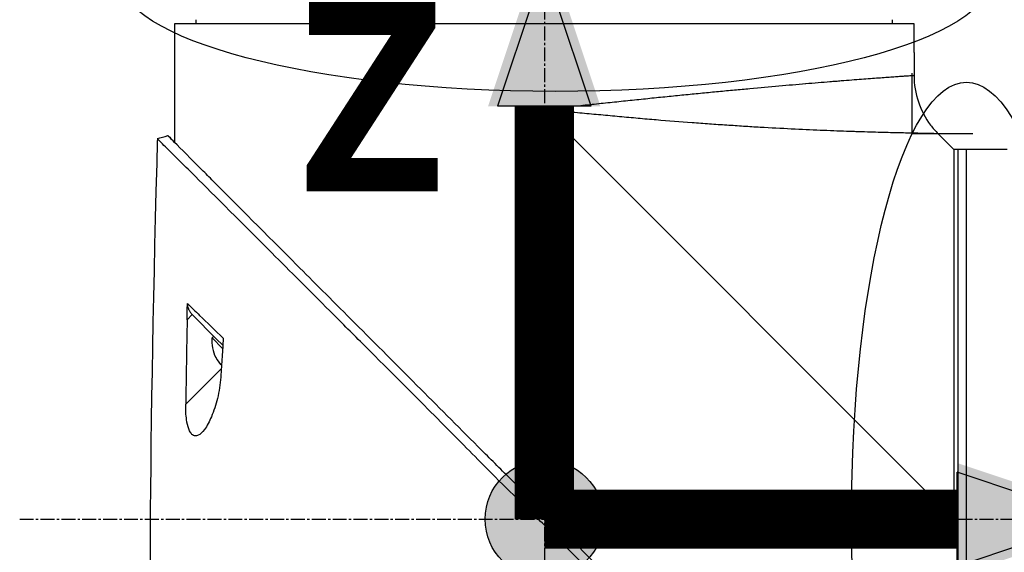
# Model space of a CAD drawing. Header units: millimetres. Extents: x 0 to 5219, y 0 to 2970.
# Tile 163 of 232: x 1827 to 1947, y 2117 to 2182. Entities that reach past the tile are written whole.
import ezdxf

# ---------------------------------------------------------------- set-up
doc = ezdxf.new("R2010")
doc.units = ezdxf.units.MM
doc.header["$LTSCALE"] = 0.2
doc.linetypes.add('CENTER2', pattern=[1.125, 0.75, -0.125, 0.125, -0.125])
for name, color, linetype in [('02_Center Line', 1, 'CENTER2'), ('07_Special Line2', 76, 'Continuous'), ('12_Before Rev.Num.', 5, 'Continuous'), ('13_After Rev.Num.', 6, 'Continuous')]:
    doc.layers.add(name, color=color, linetype=linetype)
doc.layers.add('14_Mark', color=7, linetype='Continuous', true_color=0xe03c31)
doc.styles.add('Rainbow-5.0 Style', font='malgunsl.ttf')
doc.dimstyles.new('Rainbow-5.0 Style$0', dxfattribs={"dimtxt": 4, "dimasz": 3, "dimexe": 2, "dimexo": 1, "dimgap": 0.8, "dimtad": 1, "dimzin": 9, "dimdsep": 46, "dimtxsty": 'Rainbow-5.0 Style', "dimcen": 0, "dimclrd": 251, "dimclre": 251, "dimclrt": 256, "dimadec": 1, "dimazin": 0, "dimtp": 0.1, "dimtm": 0.1, "dimtfac": 0.61, "dimtmove": 0, "dimatfit": 3, "dimfxl": 1, "dimlwd": -1, "dimlwe": -1, "dimarcsym": 1})

# ---------------------------------------------------------------- blocks, each defined once
blk = doc.blocks.new('A$Cff2b0858')
for p, q in [((-198.64, 1440.15), (-198.65, 1440.65)), ((-113.86, 1440.15), (-113.85, 1440.65)), ((-111.25, 1440.15), (-201.25, 1440.15)), ((-201.25, 1440.15), (-201.25, 1437.15)), ((-111.25, 1437.15), (-111.25, 1440.15)), ((-201.25, 1436.65), (-201.25, 1425.7)), ((-111.25, 1436.65), (-111.25, 1433.84)), ((-116.25, 1433.48), (-116.25, 1433.48)), ((-156.25, 1429.7), (-156.25, 1380.73)), ((-106.4, 1379.85), (-156.25, 1429.7)), ((-106.4, 1424.85), (-108.32, 1426.77)), ((-99.9, 1424.85), (-106.4, 1424.85)), ((-105.9, 1424.85), (-105.9, 1334.85)), ((-104.9, 1424.85), (-104.9, 1334.85)), ((-199.11, 1404.75), (-199.73, 1404.12)), ((-199.11, 1404.75), (-196.18, 1401.82)), ((-197.68, 1404.14), (-197.68, 1404.14)), ((-197.66, 1404.12), (-197.66, 1404.12)), ((-196.49, 1402.13), (-196.7, 1401.92)), ((-196.7, 1401.92), (-195.41, 1400.63)), ((-196.18, 1401.82), (-195.39, 1401.03)), ((-196.25, 1399.54), (-196.24, 1399.55)), ((-195.63, 1398.62), (-195.54, 1398.72)), ((-199.9, 1393.84), (-195.57, 1398.17)), ((-155.37, 1379.85), (-106.4, 1379.85))]:
    blk.add_line(p, q)
for radius, start, end in [(4.52, 175.2393, 206.2869), (4.5, 206.2241, 220.3846)]:
    blk.add_arc((-192.2, 1401.54), radius, start, end)
for centre, major_axis, ratio, start_param, end_param in [((2323.9, 1332.01), (-101.98, 2690.77), 0.938894, 1.500251, 1.501378), ((-174, 1685.85), (26.02, 366.09), 0.042138, 2.37416, 2.795052), ((-181.51, 1560.08), (-14.62, -235.71), 0.048312, 5.438434, 5.498234)]:
    blk.add_ellipse(centre, major_axis=major_axis, ratio=ratio, start_param=start_param, end_param=end_param)
for points, knots in [([(-201.25, 1437.15), (-201.25, 1437.09), (-201.25, 1437.02), (-201.25, 1436.9), (-201.25, 1436.84), (-201.25, 1436.75), (-201.25, 1436.71), (-201.25, 1436.66), (-201.25, 1436.65), (-201.25, 1436.65)], [0, 0, 0, 0, 0.0188345, 0.0188345, 0.037669, 0.037669, 0.0565035, 0.0565035, 0.075338, 0.075338, 0.075338, 0.075338]), ([(-111.25, 1436.65), (-111.25, 1436.65), (-111.25, 1436.66), (-111.25, 1436.71), (-111.25, 1436.75), (-111.25, 1436.84), (-111.25, 1436.9), (-111.25, 1437.02), (-111.25, 1437.09), (-111.25, 1437.15)], [-0.075338, -0.075338, -0.075338, -0.075338, -0.0565035, -0.0565035, -0.037669, -0.037669, -0.0188345, -0.0188345, 0, 0, 0, 0]), ([(-111.25, 1433.84), (-111.25, 1433.84), (-111.25, 1433.84), (-111.26, 1433.84), (-111.27, 1433.84), (-111.29, 1433.84), (-111.3, 1433.84), (-111.34, 1433.84), (-111.4, 1433.83), (-111.47, 1433.83), (-111.54, 1433.82), (-111.63, 1433.82), (-111.74, 1433.81), (-111.84, 1433.8), (-111.97, 1433.79), (-112.11, 1433.78), (-112.26, 1433.77), (-112.42, 1433.76), (-112.59, 1433.75), (-112.77, 1433.74), (-112.97, 1433.72), (-113.19, 1433.71), (-113.29, 1433.7), (-113.4, 1433.69), (-113.52, 1433.68), (-113.52, 1433.68), (-113.52, 1433.68), (-113.52, 1433.68), (-113.64, 1433.67), (-113.76, 1433.67), (-113.88, 1433.66), (-113.88, 1433.66), (-113.88, 1433.66), (-113.88, 1433.66), (-114.13, 1433.64), (-114.4, 1433.62), (-114.68, 1433.6), (-114.68, 1433.6), (-114.68, 1433.6), (-114.69, 1433.6), (-114.97, 1433.58), (-115.26, 1433.56), (-115.58, 1433.53), (-115.58, 1433.53), (-115.58, 1433.53), (-115.58, 1433.53), (-115.89, 1433.51), (-116.22, 1433.49), (-116.56, 1433.46), (-116.57, 1433.46), (-116.57, 1433.46), (-116.57, 1433.46), (-116.92, 1433.43), (-117.27, 1433.41), (-117.65, 1433.38), (-117.65, 1433.38), (-117.65, 1433.38), (-117.66, 1433.38), (-118.03, 1433.35), (-118.42, 1433.32), (-118.83, 1433.29), (-118.83, 1433.29), (-118.83, 1433.29), (-118.84, 1433.29), (-119.24, 1433.26), (-119.66, 1433.22), (-120.1, 1433.19), (-120.1, 1433.19), (-120.11, 1433.19), (-120.11, 1433.19), (-120.33, 1433.17), (-120.55, 1433.15), (-120.77, 1433.13), (-121, 1433.12), (-121.23, 1433.1), (-121.47, 1433.08), (-121.47, 1433.08), (-121.47, 1433.08), (-121.48, 1433.08), (-121.94, 1433.04), (-122.42, 1433), (-122.91, 1432.96), (-122.92, 1432.96), (-122.92, 1432.96), (-122.93, 1432.96), (-123.42, 1432.92), (-123.92, 1432.88), (-124.43, 1432.83), (-124.44, 1432.83), (-124.44, 1432.83), (-124.45, 1432.83), (-125.48, 1432.75), (-126.56, 1432.65), (-127.69, 1432.55), (-127.69, 1432.55), (-127.7, 1432.55), (-127.7, 1432.55), (-128.83, 1432.45), (-130.01, 1432.35), (-131.23, 1432.24), (-131.24, 1432.24), (-131.24, 1432.23), (-131.25, 1432.23), (-131.86, 1432.18), (-132.48, 1432.12), (-133.11, 1432.06), (-133.11, 1432.06), (-133.12, 1432.06), (-133.12, 1432.06), (-133.75, 1432), (-134.39, 1431.94), (-135.03, 1431.88), (-135.04, 1431.88), (-135.04, 1431.88), (-135.05, 1431.88), (-135.69, 1431.82), (-136.34, 1431.75), (-136.99, 1431.69), (-137, 1431.69), (-137.01, 1431.69), (-137.01, 1431.69), (-137.67, 1431.62), (-138.33, 1431.56), (-139, 1431.49), (-139.01, 1431.49), (-139.01, 1431.49), (-139.02, 1431.49), (-139.69, 1431.43), (-140.36, 1431.36), (-141.05, 1431.29), (-141.05, 1431.29), (-141.06, 1431.29), (-141.06, 1431.29), (-141.74, 1431.22), (-142.44, 1431.15), (-143.13, 1431.08), (-143.14, 1431.08), (-143.14, 1431.08), (-143.15, 1431.08), (-143.84, 1431), (-144.55, 1430.93), (-145.26, 1430.86), (-145.26, 1430.86), (-145.27, 1430.86), (-145.27, 1430.86), (-145.99, 1430.78), (-146.71, 1430.71), (-147.44, 1430.63), (-148.16, 1430.56), (-148.89, 1430.48), (-149.62, 1430.4), (-150.35, 1430.33), (-151.09, 1430.25), (-151.82, 1430.17), (-152.19, 1430.13), (-152.56, 1430.09), (-152.93, 1430.05), (-153.3, 1430.01), (-153.66, 1429.97), (-154.03, 1429.93), (-154.4, 1429.9), (-154.77, 1429.86), (-155.14, 1429.82), (-155.33, 1429.8), (-155.51, 1429.78), (-155.7, 1429.76), (-155.88, 1429.74), (-156.07, 1429.72), (-156.25, 1429.7)], [0.07060728, 0.07060728, 0.07060728, 0.07060728, 0.07170361, 0.07170361, 0.07170361, 0.07280828, 0.07280828, 0.07280828, 0.07501635, 0.07501635, 0.07501635, 0.07721945, 0.07721945, 0.07721945, 0.07943249, 0.07943249, 0.07943249, 0.08163213, 0.08163213, 0.08163213, 0.08384862, 0.08384862, 0.08384862, 0.08494202, 0.08494202, 0.08494202, 0.08495266, 0.08495266, 0.08495266, 0.08604529, 0.08604529, 0.08604529, 0.08605669, 0.08605669, 0.08605669, 0.08825193, 0.08825193, 0.08825193, 0.08826476, 0.08826476, 0.08826476, 0.09045866, 0.09045866, 0.09045866, 0.09047283, 0.09047283, 0.09047283, 0.09266548, 0.09266548, 0.09266548, 0.0926809, 0.0926809, 0.0926809, 0.09487241, 0.09487241, 0.09487241, 0.09488896, 0.09488896, 0.09488896, 0.09707944, 0.09707944, 0.09707944, 0.09709703, 0.09709703, 0.09709703, 0.0992866, 0.0992866, 0.0992866, 0.0993051, 0.0993051, 0.0993051, 0.10038972, 0.10038972, 0.10038972, 0.10149384, 0.10149384, 0.10149384, 0.10151317, 0.10151317, 0.10151317, 0.10370128, 0.10370128, 0.10370128, 0.10372124, 0.10372124, 0.10372124, 0.10590889, 0.10590889, 0.10590889, 0.10592931, 0.10592931, 0.10592931, 0.11032469, 0.11032469, 0.11032469, 0.11034544, 0.11034544, 0.11034544, 0.11474132, 0.11474132, 0.11474132, 0.11476158, 0.11476158, 0.11476158, 0.11694994, 0.11694994, 0.11694994, 0.11696965, 0.11696965, 0.11696965, 0.11915879, 0.11915879, 0.11915879, 0.11917771, 0.11917771, 0.11917771, 0.12136786, 0.12136786, 0.12136786, 0.12138578, 0.12138578, 0.12138578, 0.12357717, 0.12357717, 0.12357717, 0.12359385, 0.12359385, 0.12359385, 0.12578671, 0.12578671, 0.12578671, 0.12580192, 0.12580192, 0.12580192, 0.12799646, 0.12799646, 0.12799646, 0.12800999, 0.12800999, 0.12800999, 0.13020641, 0.13020641, 0.13020641, 0.13021805, 0.13021805, 0.13021805, 0.13242612, 0.13242612, 0.13242612, 0.13463419, 0.13463419, 0.13463419, 0.13684226, 0.13684226, 0.13684226, 0.13794629, 0.13794629, 0.13794629, 0.13905033, 0.13905033, 0.13905033, 0.14015436, 0.14015436, 0.14015436, 0.14070638, 0.14070638, 0.14070638, 0.1412584, 0.1412584, 0.1412584, 0.1412584]), ([(-111.25, 1433.84), (-111.25, 1432.76), (-111.07, 1431.67), (-110.38, 1429.64), (-109.88, 1428.67), (-108.96, 1427.45), (-108.65, 1427.1), (-108.32, 1426.77)], [0, 0, 0, 0, 0.3242583, 0.3242583, 0.6426929, 0.6426929, 0.7824853, 0.7824853, 0.7824853, 0.7824853]), ([(-108.32, 1426.77), (-108.32, 1426.77), (-108.32, 1426.77), (-108.36, 1426.77), (-108.54, 1426.77), (-108.84, 1426.78), (-109.38, 1426.79), (-110.06, 1426.8), (-110.79, 1426.82), (-111.19, 1426.82), (-111.61, 1426.83), (-112.21, 1426.85), (-113.03, 1426.87), (-114.11, 1426.89), (-115.29, 1426.92), (-116.57, 1426.96), (-117.72, 1427), (-118.69, 1427.03), (-119.7, 1427.06), (-121.02, 1427.11), (-123.21, 1427.2), (-126.14, 1427.33), (-129, 1427.49), (-130.98, 1427.6), (-132.33, 1427.69), (-134.05, 1427.8), (-136.14, 1427.94), (-138.97, 1428.15), (-141.87, 1428.38), (-144.84, 1428.63), (-147.1, 1428.84), (-149.37, 1429.05), (-151.66, 1429.26), (-153.57, 1429.44), (-154.91, 1429.57), (-155.68, 1429.64), (-156.06, 1429.68), (-156.25, 1429.7)], [0.07327246, 0.07327246, 0.07327246, 0.07327246, 0.0732784, 0.0755701, 0.07786179, 0.08015349, 0.08244518, 0.08702857, 0.08817442, 0.08932027, 0.09046611, 0.09161196, 0.09390366, 0.09619535, 0.09848705, 0.10077874, 0.10307044, 0.10421629, 0.10536213, 0.10765383, 0.10994553, 0.11452892, 0.11911231, 0.12025815, 0.121404, 0.1236957, 0.12598739, 0.12827909, 0.13286248, 0.13515417, 0.13744587, 0.13973756, 0.14202926, 0.14432096, 0.1454668, 0.14603973, 0.14661265, 0.14661265, 0.14661265, 0.14661265]), ([(-156.88, 1381.35), (-156.9, 1381.37), (-156.99, 1381.46), (-157.19, 1381.65), (-157.27, 1381.72), (-157.5, 1381.95), (-157.66, 1382.1), (-158.13, 1382.56), (-158.44, 1382.86), (-159.38, 1383.78), (-160, 1384.39), (-161.87, 1386.23), (-163.11, 1387.47), (-166.84, 1391.19), (-169.32, 1393.69), (-177.55, 1401.96), (-182.43, 1406.84), (-190.16, 1414.58), (-193.62, 1418.04), (-196.85, 1421.29), (-197.32, 1421.77), (-199.31, 1423.77), (-200.51, 1424.96), (-201.53, 1425.99), (-201.74, 1426.2), (-201.96, 1426.41), (-202.01, 1426.47), (-202.06, 1426.51), (-202.07, 1426.53), (-202.08, 1426.54), (-202.08, 1426.54), (-202.09, 1426.54), (-202.09, 1426.54), (-202.09, 1426.54)], [0.0003975, 0.0003975, 0.0003975, 0.0003975, 0.0037334, 0.0037334, 0.0059736, 0.0059736, 0.0104554, 0.0104554, 0.0194241, 0.0194241, 0.0373842, 0.0373842, 0.0734232, 0.0734232, 0.1463793, 0.1463793, 0.3201527, 0.3201527, 0.4871586, 0.4871586, 0.516686, 0.516686, 0.6197489, 0.6197489, 0.6590143, 0.6590143, 0.678683, 0.678683, 0.6884419, 0.6884419, 0.6932923, 0.6932923, 0.6950052, 0.6950052, 0.6950052, 0.6950052]), ([(-202.08, 1426.54), (-202.08, 1426.54), (-202.08, 1426.54), (-202.08, 1426.54), (-202.07, 1426.53), (-202.06, 1426.52), (-202.04, 1426.51), (-201.98, 1426.46), (-201.93, 1426.41), (-201.71, 1426.2), (-201.51, 1426), (-201.25, 1425.73)], [0.0212085, 0.0212085, 0.0212085, 0.0212085, 0.039197, 0.039197, 0.0769304, 0.0769304, 0.152825, 0.152825, 0.3056694, 0.3056694, 0.5941457, 0.5941457, 0.5941457, 0.5941457]), ([(-109.74, 1332.56), (-109.74, 1332.57), (-109.89, 1332.68), (-111.54, 1334.34), (-112.56, 1335.39), (-114.71, 1337.54), (-115.7, 1338.51), (-117.36, 1340.16), (-117.99, 1340.8), (-119.29, 1342.1), (-119.96, 1342.77), (-121.04, 1343.85), (-121.41, 1344.22), (-124.55, 1347.37), (-127.25, 1350.02), (-131.42, 1354.18), (-134.44, 1357.25), (-141.9, 1364.75), (-145.54, 1368.37), (-152.43, 1375.26), (-154.85, 1377.75), (-157.73, 1380.58), (-159.67, 1382.43), (-164.1, 1386.87), (-165.95, 1388.75), (-172.37, 1395.25), (-175.92, 1398.76), (-179.74, 1402.58), (-181.07, 1403.91), (-184.83, 1407.67), (-187.2, 1410.04), (-193.84, 1416.68), (-197, 1419.85), (-199.79, 1422.62), (-200.39, 1423.21), (-201.68, 1424.49), (-202.3, 1425.1), (-203.13, 1425.94), (-203.35, 1426.17), (-203.35, 1426.17)], [0.007059, 0.007059, 0.007059, 0.007059, 0.615438, 0.615438, 1.069569, 1.069569, 1.371276, 1.371276, 1.544721, 1.544721, 1.716113, 1.716113, 1.805171, 1.805171, 2.453917, 2.453917, 3.119268, 3.119268, 3.710855, 3.710855, 4.236876, 4.236876, 4.642605, 4.642605, 4.934699, 4.934699, 5.667174, 5.667174, 6.066186, 6.066186, 6.818123, 6.818123, 8.314738, 8.314738, 8.772171, 8.772171, 9.455351, 9.455351, 10.137965, 10.137965, 10.137965, 10.137965]), ([(-106.4, 1424.85), (-106.4, 1424.85), (-106.4, 1424.78), (-106.4, 1424.5), (-106.4, 1424.28), (-106.4, 1423.72), (-106.4, 1423.37), (-106.4, 1422.52), (-106.4, 1422.04), (-106.4, 1420.93), (-106.4, 1420.31), (-106.4, 1418.94), (-106.4, 1418.2), (-106.4, 1416.59), (-106.4, 1415.72), (-106.4, 1413.88), (-106.4, 1412.91), (-106.4, 1410.85), (-106.4, 1409.78), (-106.4, 1407.66), (-106.4, 1406.62), (-106.4, 1403.69), (-106.4, 1401.72), (-106.4, 1398.91), (-106.4, 1398.14), (-106.4, 1395.97), (-106.4, 1394.57), (-106.4, 1391), (-106.4, 1388.81), (-106.4, 1384.38), (-106.4, 1382.15), (-106.4, 1379.89), (-106.4, 1379.87), (-106.4, 1379.85)], [7.065101, 7.065101, 7.065101, 7.065101, 7.503081, 7.503081, 7.941245, 7.941245, 8.379363, 8.379363, 8.81754, 8.81754, 9.255686, 9.255686, 9.693876, 9.693876, 10.132032, 10.132032, 10.570233, 10.570233, 11.008387, 11.008387, 11.398553, 11.398553, 12.081509, 12.081509, 12.337551, 12.337551, 12.785597, 12.785597, 13.457918, 13.457918, 14.130202, 14.130202, 14.135687, 14.135687, 14.135687, 14.135687]), ([(-199.73, 1404.12), (-199.73, 1404.45), (-199.72, 1404.79), (-199.71, 1405.43), (-199.71, 1405.8), (-199.7, 1406.11)], [-0.1913085, -0.1913085, -0.1913085, -0.1913085, -0.0940503, -0.0940503, 0, 0, 0, 0]), ([(-199.7, 1406.11), (-199.24, 1405.66), (-198.74, 1405.17), (-198.21, 1404.66), (-197.32, 1403.79), (-196.35, 1402.85), (-195.32, 1401.86)], [0, 0, 0, 0, 0.371058, 0.371058, 0.371058, 1, 1, 1, 1]), ([(-199.7, 1406.11), (-199.7, 1405.99), (-199.69, 1405.87), (-199.64, 1405.62), (-199.6, 1405.49), (-199.49, 1405.25), (-199.42, 1405.14), (-199.28, 1404.93), (-199.2, 1404.84), (-199.11, 1404.75)], [0, 0, 0, 0, 0.0370329, 0.0370329, 0.076468, 0.076468, 0.1152358, 0.1152358, 0.1527656, 0.1527656, 0.1527656, 0.1527656]), ([(-195.33, 1401.84), (-195.35, 1401.49), (-195.38, 1401.08), (-195.43, 1400.37), (-195.46, 1399.98), (-195.48, 1399.61)], [-0.2166132, -0.2166132, -0.2166132, -0.2166132, -0.1116759, -0.1116759, 0, 0, 0, 0]), ([(-195.48, 1399.61), (-195.51, 1399.2), (-195.53, 1398.79), (-195.58, 1397.97), (-195.61, 1397.56), (-195.64, 1397.15)], [0.000001, 0.000001, 0.000001, 0.000001, 0.1240778, 0.1240778, 0.2481545, 0.2481545, 0.2481545, 0.2481545]), ([(-195.64, 1397.15), (-195.69, 1396.26), (-195.84, 1395.37), (-196.23, 1393.76), (-196.49, 1392.99), (-197.02, 1391.74), (-197.31, 1391.19), (-197.88, 1390.42), (-198.13, 1390.18), (-198.52, 1389.99), (-198.67, 1389.96), (-198.91, 1390.01), (-199, 1390.05), (-199.17, 1390.19), (-199.24, 1390.27), (-199.4, 1390.5), (-199.47, 1390.66), (-199.66, 1391.17), (-199.74, 1391.56), (-199.88, 1392.52), (-199.91, 1393.15), (-199.9, 1393.84)], [-1.596737, -1.596737, -1.596737, -1.596737, -1.33399, -1.33399, -1.081083, -1.081083, -0.864266, -0.864266, -0.684891, -0.684891, -0.576042, -0.576042, -0.504751, -0.504751, -0.44002, -0.44002, -0.35801, -0.35801, -0.205711, -0.205711, -0.000001, -0.000001, -0.000001, -0.000001]), ([(-154.76, 1379.22), (-154.94, 1379.41), (-155.13, 1379.61), (-155.42, 1379.9), (-155.52, 1380), (-155.69, 1380.17), (-155.75, 1380.24), (-155.88, 1380.36), (-155.94, 1380.43), (-156.08, 1380.56), (-156.16, 1380.64), (-156.33, 1380.81), (-156.42, 1380.9), (-156.63, 1381.11), (-156.76, 1381.23), (-156.88, 1381.35)], [0.0002958, 0.0002958, 0.0002958, 0.0002958, 0.0803707, 0.0803707, 0.1241416, 0.1241416, 0.1519625, 0.1519625, 0.1775479, 0.1775479, 0.210957, 0.210957, 0.2493552, 0.2493552, 0.3001905, 0.3001905, 0.3001905, 0.3001905]), ([(-109.56, 1334.01), (-109.56, 1334.02), (-109.57, 1334.03), (-109.73, 1334.19), (-110.25, 1334.71), (-111.45, 1335.9), (-111.83, 1336.28), (-112.74, 1337.19), (-113.27, 1337.72), (-114.61, 1339.05), (-115.46, 1339.9), (-118.99, 1343.41), (-122.14, 1346.57), (-126.15, 1350.56), (-126.75, 1351.17), (-129.18, 1353.59), (-131.07, 1355.47), (-134.46, 1358.85), (-135.94, 1360.34), (-139.92, 1364.3), (-142.46, 1366.81), (-146.05, 1370.41), (-147.12, 1371.47), (-148.96, 1373.32), (-149.74, 1374.11), (-151.47, 1375.86), (-152.42, 1376.82), (-153.83, 1378.27), (-154.29, 1378.74), (-154.76, 1379.22)], [-8.584088, -8.584088, -8.584088, -8.584088, -8.41957, -8.41957, -7.405825, -7.405825, -7.009362, -7.009362, -6.570806, -6.570806, -5.993954, -5.993954, -4.313633, -4.313633, -4.020302, -4.020302, -3.14591, -3.14591, -2.482877, -2.482877, -1.393563, -1.393563, -0.939479, -0.939479, -0.605419, -0.605419, -0.199748, -0.199748, -0.000287, -0.000287, -0.000287, -0.000287])]:
    blk.add_open_spline(points, degree=3, knots=knots)
for points in [[(-203.35, 1426.17), (-202.93, 1426.29), (-202.51, 1426.42), (-202.09, 1426.54)], [(-203.35, 1426.17), (-203.35, 1426.17), (-203.35, 1426.17), (-203.35, 1426.17)], [(-195.32, 1401.86), (-195.32, 1401.85), (-195.32, 1401.84), (-195.33, 1401.84)]]:
    blk.add_open_spline(points, degree=3)
at = {"layer": '02_Center Line', "ltscale": 11.288275}
for p, q in [((-156.25, 1559.19), (-156.25, 1313.08)), ((-220.11, 1379.85), (34.3, 1379.85))]:
    blk.add_line(p, q, dxfattribs=at)
blk = doc.blocks.new('*D114')
at = {"color": 251, "linetype": 'ByBlock', "transparency": 16777216}
for p, q in [((1891.21, 2290.86), (1891.21, 2344.18)), ((2008.36, 2173.71), (2008.36, 2344.18)), ((1993.36, 2334.18), (1906.21, 2334.18))]:
    blk.add_line(p, q, dxfattribs=at)
at = {"color": 251, "transparency": 16777216}
for points in [[(1906.21, 2336.68), (1906.21, 2331.68), (1891.21, 2334.18)], [(1993.36, 2336.68), (1993.36, 2331.68), (2008.36, 2334.18)]]:
    blk.add_solid(points, dxfattribs=at)
at = {"layer": 'Defpoints', "color": 0, "transparency": 16777216}
for p in [(1891.21, 2334.18), (1891.21, 2285.86), (2008.36, 2168.71)]:
    blk.add_point(p, dxfattribs=at)
at = {"transparency": 16777216, "insert": (1949.78, 2348.57), "char_height": 20, "attachment_point": 5, "style": 'Rainbow-5.0 Style'}
blk.add_mtext('117.15', dxfattribs=at)
blk = doc.blocks.new('A$C19ebd0c3_1234')
for q in [(46.93, -0.78), (54.3, 6.59)]:
    blk.add_line((46.93, 6.59), q)
blk.add_ellipse((0, 0), major_axis=(53.19, 0), ratio=0.263273)
blk = doc.blocks.new('A$C3a293ff3')
at = {"layer": '07_Special Line2'}
blk.add_hatch(color=256, dxfattribs=at).paths.add_polyline_path([(49.156, 0), (34.9, 4.752), (34.9, -4.752)])
at = {"layer": '12_Before Rev.Num.'}
blk.add_hatch(color=256, dxfattribs=at).paths.add_polyline_path([(0, 49.156), (-4.752, 34.9), (4.752, 34.9)])
at = {"layer": '14_Mark'}
h = blk.add_hatch(color=256, dxfattribs=at)
h.dxf.hatch_style = 1
h.paths.add_polyline_path([(5, 0, 1), (-5, 0, 1)])
at = {"layer": '07_Special Line2'}
for p, q in [((34.9, -3.96), (34.9, 3.96)), ((46.78, 0), (34.9, 3.96)), ((34.9, -3.96), (46.78, 0))]:
    blk.add_line(p, q, dxfattribs=at)
at = {"layer": '07_Special Line2', "const_width": 5}
blk.add_lwpolyline([(34.9, 0), (0, 0)], dxfattribs=at)
at = {"layer": '12_Before Rev.Num.'}
for p, q in [((0, 46.78), (-3.96, 34.9)), ((3.96, 34.9), (0, 46.78)), ((3.96, 34.9), (-3.96, 34.9))]:
    blk.add_line(p, q, dxfattribs=at)
at = {"layer": '12_Before Rev.Num.', "const_width": 5}
blk.add_lwpolyline([(0, 34.9), (0, 0)], dxfattribs=at)
at = {"layer": '14_Mark'}
blk.add_circle((0, 0), 5, dxfattribs=at)
at = {"layer": '07_Special Line2', "insert": (34.529, -17.308), "char_height": 16, "attachment_point": 4, "style": 'Rainbow-5.0 Style'}
blk.add_mtext('{\\fMalgun Gothic Semilight|b1|i0|c129|p50;Y}', dxfattribs=at)
at = {"layer": '12_Before Rev.Num.', "insert": (-20.587, 35.725), "char_height": 16, "attachment_point": 4, "style": 'Rainbow-5.0 Style'}
blk.add_mtext('{\\fMalgun Gothic Semilight|b1|i0|c129|p50;Z}', dxfattribs=at)
at = {"layer": '14_Mark', "insert": (-17.839, -15.459), "char_height": 16, "attachment_point": 4, "style": 'Rainbow-5.0 Style'}
blk.add_mtext('{\\fMalgun Gothic Semilight|b1|i0|c129|p50;4}', dxfattribs=at)

msp = doc.modelspace()

# ---------------------------------------------------------------- block references
msp.add_blockref('A$Cff2b0858', (2047.459, 740.896))
at = {"xscale": 1.44, "yscale": 1.44, "zscale": 1.44}
msp.add_blockref('A$C3a293ff3', (1891.208, 2120.746), dxfattribs=at)
at = {"layer": '13_After Rev.Num.'}
msp.add_blockref('A$C19ebd0c3_1234', (1892.538, 2186.812), dxfattribs=at)
at = {"layer": '13_After Rev.Num.', "rotation": 90}
msp.add_blockref('A$C19ebd0c3_1234', (1942.592, 2120.746), dxfattribs=at)

# ---------------------------------------------------------------- dimensions: what is measured, and where the dimension line sits
dim = msp.add_linear_dim(base=(1891.208, 2334.176), p1=(2008.358, 2168.715), p2=(1891.208, 2285.865), dimstyle='Rainbow-5.0 Style$0', override={"dimscale": 5, "dimtol": 0, "dimlim": 0, "dimtp": 0.1, "dimtm": 0.1, "dimtfac": 0.61, "dimtdec": 2, "dimtolj": 0, "dimtzin": 8})
dim.commit()
dim.dimension.update_dxf_attribs({"geometry": '*D114', "text_midpoint": (1949.783, 2348.57)})

doc.saveas('drawing.dxf')
